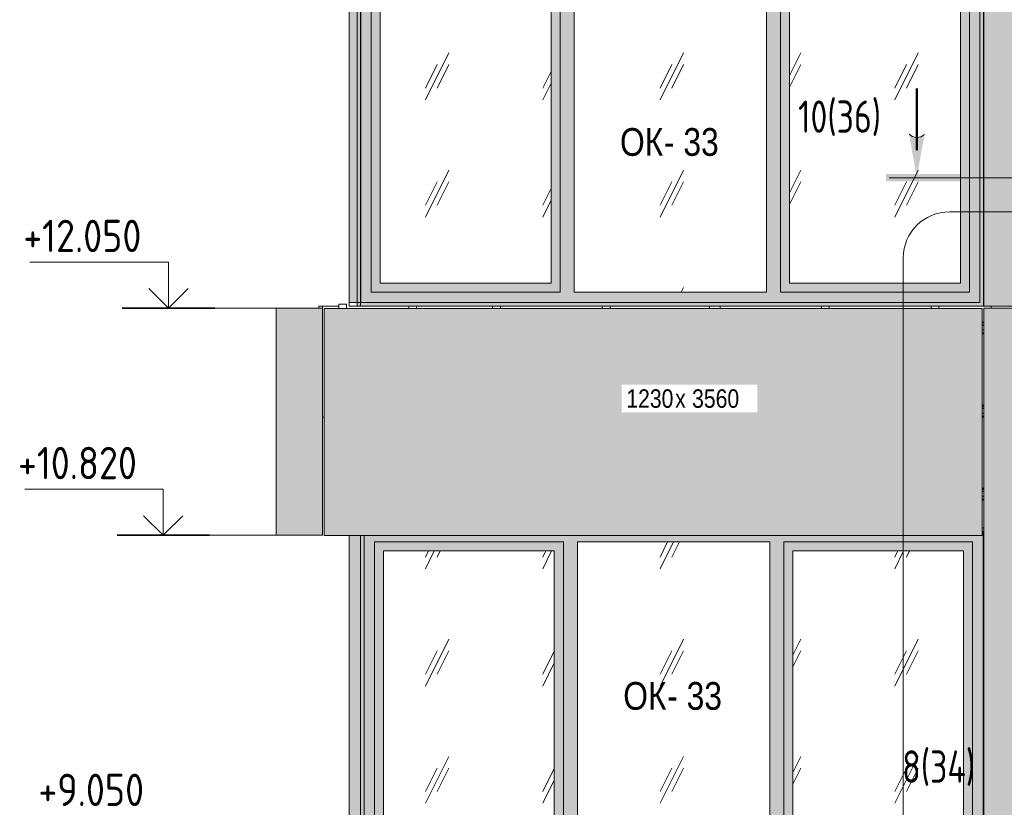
# Model space of a CAD drawing. Header units: millimetres. Extents: x -8357841 to -8326977, y -719205 to 18175.
# Tile 28 of 35: x -8357619 to -8352290, y 9347 to 13612. Entities that reach past the tile are written whole.
import ezdxf

# ---------------------------------------------------------------- set-up
doc = ezdxf.new("R2010")
doc.units = ezdxf.units.MM
for name, color, linetype, lineweight in [('Высотные отметки', 7, 'Continuous', 9), ('Каркас_Импост', 7, 'Continuous', 18), ('Марки окон', 7, 'Continuous', 9), ('Марки по нескольким категориям', 7, 'Continuous', 9), ('Монтажный зазор', 7, 'Continuous', 18), ('Обобщенные модели', 7, 'Continuous', 18), ('Окна', 7, 'Continuous', 18), ('Разрезы', 7, 'Continuous', 9), ('Стрелка', 7, 'Continuous', 18), ('Типовые аннотации', 7, 'Continuous', 18), ('Фрагменты', 7, 'Continuous', 9)]:
    doc.layers.add(name, color=color, linetype=linetype, lineweight=lineweight)
doc.styles.add('Arial Narrow', font='ARIALN.TTF', dxfattribs={"height": 99.99999999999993})
doc.styles.add('Arial Narrow_1', font='ARIALN.TTF', dxfattribs={"height": 149.9999999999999})
doc.styles.add('GOST Common', font='GOST_Common.ttf', dxfattribs={"width": 0.8, "height": 174.9999999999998})
doc.styles.add('GOST Common_1', font='GOST_Common.ttf', dxfattribs={"width": 0.9, "height": 175})
pattern_1 = [(243.435, (-8349581.578, 59152.008), (634.9998059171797, 635.0004930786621), [283.981, -1135.922]), (243.435, (-8349645.078, 59088.508), (634.9998059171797, 635.0004930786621), [141.99, -1277.913]), (243.435, (-8349581.578, 59088.508), (634.9998059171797, 635.0004930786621), [141.99, -1277.913])]

# ---------------------------------------------------------------- blocks, each defined once
blk = doc.blocks.new('Корп 1_Кассеты трапецевидные - Корп 1_Кассеты трапецевидные_Цвет 5-21203229-Корпус 2_ Фрагмент 1_ Схема раскладки облицовки')
at = {"layer": 'Обобщенные модели', "true_color": 0xb4b8b0}
blk.add_hatch(color=253, dxfattribs=at).paths.add_polyline_path([(-8352400.482372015, 9060.003938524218), (-8351120.482372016, 9060.003938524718), (-8351120.482372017, 12050.00050719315), (-8352400.482372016, 12050.00050719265), (-8352400.482372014, 9089.676165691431)])
at = {"layer": 'Обобщенные модели'}
for p, q in [((-8352400.482372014, 9060.00393852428), (-8352400.482372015, 12050.0005071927)), ((-8352400.482372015, 12050.0005071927), (-8351120.482372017, 12050.0005071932)), ((-8351120.482372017, 12050.0005071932), (-8351120.482372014, 9060.00393852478)), ((-8352400.482372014, 9059.998815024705), (-8352400.482372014, 9060.00393852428)), ((-8351120.482372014, 9060.00393852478), (-8352400.482372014, 9060.00393852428)), ((-8351120.482372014, 9060.00393852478), (-8351120.482372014, 9059.998815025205))]:
    blk.add_line(p, q, dxfattribs=at)
blk = doc.blocks.new('Корп 1_Кассеты трапецевидные - Корп 1_Кассеты трапецевидные_Цвет 5-21203201-Корпус 2_ Фрагмент 1_ Схема раскладки облицовки')
at = {"layer": 'Обобщенные модели', "true_color": 0xb4b8b0}
blk.add_hatch(color=253, dxfattribs=at).paths.add_polyline_path([(-8352400.482372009, 12060.00393771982), (-8351120.48237201, 12060.00393772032), (-8351120.48237201, 13810.00050671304), (-8352400.482372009, 13810.00050671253), (-8352400.482372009, 12070.65758907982)])
at = {"layer": 'Обобщенные модели'}
for p, q in [((-8352400.482372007, 12060.00393771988), (-8352400.482372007, 13810.00050671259)), ((-8352400.482372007, 13810.00050671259), (-8351120.482372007, 13810.00050671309)), ((-8351120.482372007, 13810.00050671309), (-8351120.482372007, 12060.00393772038)), ((-8352400.482372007, 12059.99881424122), (-8352400.482372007, 12060.00393771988)), ((-8351120.482372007, 12060.00393772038), (-8352400.482372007, 12060.00393771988)), ((-8351120.482372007, 12060.00393772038), (-8351120.482372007, 12059.99881424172))]:
    blk.add_line(p, q, dxfattribs=at)
blk = doc.blocks.new('Корп 1_Кассеты трапецевидные - Корп 1_Кассеты трапецевидные_Цвет 3-21129542-Корпус 2_ Фрагмент 1_ Схема раскладки облицовки')
at = {"layer": 'Обобщенные модели', "true_color": 0x5d6970}
blk.add_hatch(color=251, dxfattribs=at).paths.add_polyline_path([(-8355980.194992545, 10819.99996950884), (-8355980.194992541, 12049.99996950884), (-8356230.194992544, 12049.99996950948), (-8356230.194992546, 10819.99996950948), (-8355982.194992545, 10819.99996950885)])
at = {"layer": 'Обобщенные модели'}
for p, q in [((-8356230.194992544, 12049.99996950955), (-8355982.194992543, 12049.99996950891)), ((-8356230.194992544, 12049.99996950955), (-8356230.194992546, 10819.99996950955)), ((-8355982.194992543, 12049.99996950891), (-8355980.194992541, 12049.99996950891)), ((-8355980.194992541, 12049.99996950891), (-8355980.194992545, 10819.99996950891)), ((-8355982.194992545, 10819.99996950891), (-8356230.194992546, 10819.99996950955)), ((-8355980.194992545, 10819.99996950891), (-8355982.194992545, 10819.99996950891))]:
    blk.add_line(p, q, dxfattribs=at)
blk = doc.blocks.new('Корп 1_Кассеты трапецевидные - Корп 1_Кассеты трапецевидные_Цвет 3-21129543-Корпус 2_ Фрагмент 1_ Схема раскладки облицовки')
at = {"layer": 'Обобщенные модели', "true_color": 0x5d6970}
blk.add_hatch(color=251, dxfattribs=at).paths.add_polyline_path([(-8355970.194992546, 10817.99996950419), (-8352410.194992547, 10817.99996950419), (-8352410.194992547, 12047.99996950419), (-8355970.194992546, 12047.99996950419), (-8355970.194992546, 10935.0456182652)])
at = {"layer": 'Обобщенные модели'}
for p, q in [((-8355970.194992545, 12047.99996950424), (-8352410.194992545, 12047.99996950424)), ((-8355970.194992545, 10817.99996950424), (-8355970.194992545, 12047.99996950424)), ((-8352410.194992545, 12047.99996950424), (-8352410.194992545, 10817.99996950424)), ((-8352410.194992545, 10817.99996950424), (-8355970.194992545, 10817.99996950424))]:
    blk.add_line(p, q, dxfattribs=at)
blk = doc.blocks.new('okna_rehau_erker_pryamougolnyy_1-ugol - Стандарт-20892819-Корпус 2_ Фрагмент 1_ Схема раскладки облицовки')
at = {"layer": 'Окна', "true_color": 0x373f43}
blk.add_hatch(color=149, dxfattribs=at).paths.add_polyline_path([(-8355822.962899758, 9080.000000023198), (-8355774.873171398, 9080.000000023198), (-8355774.873171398, 10817.99996950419), (-8355834.873171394, 10817.99996950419), (-8355834.873171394, 9080.000000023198)])
at = {"layer": 'Каркас_Импост'}
for p, q in [((-8355834.873171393, 9080.000000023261), (-8355834.873171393, 10817.99996950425)), ((-8355774.873171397, 10817.99996950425), (-8355774.873171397, 9080.000000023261)), ((-8355774.873171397, 9080.000000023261), (-8355834.873171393, 9080.000000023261))]:
    blk.add_line(p, q, dxfattribs=at)
at = {"layer": 'Монтажный зазор'}
for p, q in [((-8355774.873171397, 9080.000000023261), (-8355834.873171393, 9080.000000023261)), ((-8355834.873171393, 9060.000000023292), (-8355834.873171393, 9080.000000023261)), ((-8355774.873171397, 9060.000000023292), (-8355834.873171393, 9060.000000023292)), ((-8355774.873171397, 9080.000000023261), (-8355774.873171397, 9060.000000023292))]:
    blk.add_line(p, q, dxfattribs=at)
blk = doc.blocks.new('okna_rehau_trehpolnoe - 3560х1800 _створка и глухое_-20904852-Корпус 2_ Фрагмент 1_ Схема раскладки облицовки')
at = {"layer": 'Каркас_Импост', "true_color": 0xc0c0c0}
h = blk.add_hatch(dxfattribs=at)
h.set_pattern_fill('FP_1', color=9, style=0, pattern_type=2)
h.set_pattern_definition(pattern_1)
h.paths.add_polyline_path([(-8354725.206298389, 9185.000033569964), (-8354725.206298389, 10735.00003356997), (-8355649.872758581, 10734.99982715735), (-8355649.872758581, 9185.000239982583), (-8355042.288789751, 9185.000033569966)])
h = blk.add_hatch(dxfattribs=at)
h.set_pattern_fill('FP_1', color=9, style=0, pattern_type=2)
h.set_pattern_definition(pattern_1)
h.paths.add_polyline_path([(-8352509.872965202, 9185.000033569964), (-8352509.872965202, 10735.00003356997), (-8353434.539425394, 10734.99982715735), (-8353434.539425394, 9185.000239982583), (-8352700.266459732, 9185.000033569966)])
at = {"layer": 'Окна', "true_color": 0x373f43}
blk.add_hatch(color=149, dxfattribs=at).paths.add_polyline_path([(-8355774.873171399, 9060.000033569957), (-8352400.482372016, 9060.092669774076), (-8352400.482372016, 10860.00003356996), (-8352410.194992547, 10859.84975570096), (-8352410.194992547, 10840.00003356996), (-8352404.873171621, 10840.00003356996), (-8352404.873171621, 9080.000033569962), (-8355754.8731714, 9080.000033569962), (-8355754.8731714, 10817.9999695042), (-8355774.873171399, 10817.9999695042), (-8355774.873171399, 9089.676165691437)])
h = blk.add_hatch(color=149, dxfattribs=at)
h.paths.add_polyline_path([(-8355754.8731714, 9080.000033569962), (-8352404.873171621, 9080.000033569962), (-8352404.873171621, 10840.00003356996), (-8352410.194992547, 10839.72374620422), (-8352410.194992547, 10817.9999695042), (-8355754.8731714, 10817.9999695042), (-8355754.8731714, 9089.676165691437)])
h.paths.add_polyline_path([(-8354600.20650481, 9136.000033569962), (-8354600.20650481, 10784.00003356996), (-8353559.539838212, 10784.00003356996), (-8353559.539838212, 9136.000033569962)])
h.paths.add_polyline_path([(-8354676.206504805, 9136.000033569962), (-8355698.873171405, 9136.000033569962), (-8355698.873171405, 10784.00003356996), (-8354676.206504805, 10784.00003356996), (-8354676.206504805, 10225.28813650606)])
h.paths.add_polyline_path([(-8353480.94056974, 9136.000033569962), (-8353483.539838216, 9136.000033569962), (-8353483.539838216, 10784.00003356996), (-8352460.873171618, 10784.00003356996), (-8352460.873171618, 9136.000033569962), (-8352700.266459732, 9136.000033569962)])
h = blk.add_hatch(color=149, dxfattribs=at)
h.paths.add_polyline_path([(-8355042.288789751, 9136.000033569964), (-8354676.206504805, 9136.000239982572), (-8354676.206504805, 10784.00003356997), (-8355698.872964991, 10784.00003356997), (-8355698.872964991, 9136.00003356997)])
h.paths.add_polyline_path([(-8354725.206298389, 9185.000033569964), (-8355649.872964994, 9185.00003356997), (-8355649.872964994, 10735.00003356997), (-8354725.206298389, 10735.00003356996), (-8354725.206298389, 10225.28813650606)])
at = {"layer": 'Окна', "true_color": 0xc0c0c0}
h = blk.add_hatch(dxfattribs=at)
h.set_pattern_fill('FP_1', color=9, style=0, pattern_type=2)
h.set_pattern_definition(pattern_1)
h.paths.add_polyline_path([(-8353559.539838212, 9136.000033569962), (-8353559.539838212, 10784.00003356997), (-8354600.206298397, 10784.00003356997), (-8354600.206298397, 9136.00003356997)])
at = {"layer": 'Окна', "true_color": 0x373f43}
h = blk.add_hatch(color=149, dxfattribs=at)
h.paths.add_polyline_path([(-8352700.266459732, 9136.000033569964), (-8352460.873171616, 9136.000239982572), (-8352460.873171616, 10784.00003356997), (-8353483.539631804, 10784.00003356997), (-8353483.539631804, 9136.00003356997), (-8353480.940569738, 9136.00003356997)])
h.paths.add_polyline_path([(-8352700.266459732, 9185.000033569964), (-8353434.539631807, 9185.00003356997), (-8353434.539631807, 10735.00003356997), (-8352509.872965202, 10735.00003356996), (-8352509.872965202, 9185.000033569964)])
at = {"layer": 'Каркас_Импост'}
for p, q in [((-8352410.194992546, 10840.00003357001), (-8352404.873171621, 10840.00003357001)), ((-8352404.873171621, 10840.00003357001), (-8352404.873171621, 9080.000033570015)), ((-8355754.873171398, 9080.000033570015), (-8355754.873171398, 10817.99996950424)), ((-8354676.206504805, 10784.00003357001), (-8355698.873171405, 10784.00003357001)), ((-8355698.873171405, 10784.00003357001), (-8355698.873171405, 9136.000033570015)), ((-8354676.206504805, 9136.000033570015), (-8354676.206504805, 10784.00003357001)), ((-8353559.539838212, 10784.00003357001), (-8354600.206504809, 10784.00003357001)), ((-8354600.206504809, 9136.000033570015), (-8354600.206504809, 10784.00003357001)), ((-8353559.539838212, 9136.000033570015), (-8353559.539838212, 10784.00003357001)), ((-8352460.873171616, 10784.00003357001), (-8353483.539838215, 10784.00003357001)), ((-8353483.539838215, 9136.000033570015), (-8353483.539838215, 10784.00003357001)), ((-8352460.873171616, 9136.000033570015), (-8352460.873171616, 10784.00003357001)), ((-8355649.872964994, 10735.00003357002), (-8355649.872964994, 9185.000033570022)), ((-8354725.206298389, 10735.00003357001), (-8355649.872964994, 10735.00003357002)), ((-8354725.206298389, 10735.00003357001), (-8354725.206298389, 9185.000033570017)), ((-8353434.539631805, 10735.00003357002), (-8353434.539631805, 9185.000033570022)), ((-8352509.872965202, 10735.00003357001), (-8353434.539631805, 10735.00003357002)), ((-8352509.872965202, 10735.00003357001), (-8352509.872965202, 9185.000033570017)), ((-8355649.872964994, 9185.000033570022), (-8354725.206298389, 9185.000033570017)), ((-8353434.539631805, 9185.000033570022), (-8352509.872965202, 9185.000033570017)), ((-8355698.873171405, 9136.000033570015), (-8354676.206504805, 9136.000033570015)), ((-8354600.206504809, 9136.000033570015), (-8353559.539838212, 9136.000033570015)), ((-8353483.539838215, 9136.000033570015), (-8352460.873171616, 9136.000033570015)), ((-8352404.873171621, 9080.000033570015), (-8355754.873171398, 9080.000033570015))]:
    blk.add_line(p, q, dxfattribs=at)
at = {"layer": 'Монтажный зазор'}
for p, q in [((-8352400.482372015, 10860.00003357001), (-8352410.194992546, 10860.00003357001)), ((-8352410.194992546, 10840.00003357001), (-8352404.873171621, 10840.00003357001)), ((-8352404.873171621, 10840.00003357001), (-8352404.873171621, 9080.000033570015)), ((-8355774.873171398, 10817.99996950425), (-8355774.873171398, 9060.00003357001)), ((-8355754.873171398, 9080.000033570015), (-8355754.873171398, 10817.99996950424)), ((-8355774.873171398, 9060.00003357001), (-8352400.482372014, 9060.00003357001)), ((-8352404.873171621, 9080.000033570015), (-8355754.873171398, 9080.000033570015))]:
    blk.add_line(p, q, dxfattribs=at)
blk = doc.blocks.new('okna_rehau_erker_pryamougolnyy_1-ugol - Стандарт-V5-Корпус 2_ Фрагмент 1_ Схема раскладки облицовки')
at = {"layer": 'Окна', "true_color": 0x373f43}
blk.add_hatch(color=149, dxfattribs=at).paths.add_polyline_path([(-8355822.962899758, 12080.00000002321), (-8355774.873171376, 12080.00000002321), (-8355774.873171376, 13819.99996969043), (-8355834.873171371, 13819.99996969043), (-8355834.873171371, 12080.00000002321)])
at = {"layer": 'Каркас_Импост'}
for p, q in [((-8355834.87317137, 12080.00000002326), (-8355834.87317137, 13819.99996969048)), ((-8355774.873171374, 13819.99996969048), (-8355774.873171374, 12080.00000002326)), ((-8355774.873171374, 12080.00000002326), (-8355834.87317137, 12080.00000002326))]:
    blk.add_line(p, q, dxfattribs=at)
at = {"layer": 'Монтажный зазор'}
for p, q in [((-8355774.873171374, 12080.00000002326), (-8355834.87317137, 12080.00000002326)), ((-8355834.87317137, 12060.00000002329), (-8355834.87317137, 12080.00000002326)), ((-8355774.873171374, 12060.00000002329), (-8355834.87317137, 12060.00000002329)), ((-8355774.873171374, 12080.00000002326), (-8355774.873171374, 12060.00000002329))]:
    blk.add_line(p, q, dxfattribs=at)
blk = doc.blocks.new('okna_rehau_trehpolnoe - 3560х1800 _створка и глухое_-V6-Корпус 2_ Фрагмент 1_ Схема раскладки облицовки')
at = {"layer": 'Каркас_Импост', "true_color": 0xc0c0c0}
h = blk.add_hatch(dxfattribs=at)
h.set_pattern_fill('FP_1', color=9, style=0, pattern_type=2)
h.set_pattern_definition(pattern_1)
h.paths.add_polyline_path([(-8354742.70629837, 12185.00003356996), (-8354742.70629837, 13735.00003356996), (-8355667.372758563, 13734.99982715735), (-8355667.372758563, 12185.00023998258), (-8355042.288789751, 12185.00003356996)])
h = blk.add_hatch(dxfattribs=at)
h.set_pattern_fill('FP_1', color=9, style=0, pattern_type=2)
h.set_pattern_definition(pattern_1)
h.paths.add_polyline_path([(-8352527.372965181, 12185.00003356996), (-8352527.372965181, 13735.00003356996), (-8353452.039425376, 13734.99982715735), (-8353452.039425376, 12185.00023998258), (-8352700.266459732, 12185.00003356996)])
at = {"layer": 'Окна', "true_color": 0x373f43}
blk.add_hatch(color=149, dxfattribs=at).paths.add_polyline_path([(-8352402.373171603, 12060.00003356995), (-8352402.373171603, 13860.00003356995), (-8352410.44481203, 13859.95213065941), (-8352410.44481203, 13819.99996969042), (-8352422.373171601, 13819.99996969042), (-8352422.373171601, 12080.00003356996), (-8355772.373171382, 12080.00003356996), (-8355772.373171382, 13819.99996969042), (-8355792.37317138, 13819.99996969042), (-8355792.37317138, 12060.00003356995), (-8352505.097932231, 12060.00003356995)])
h = blk.add_hatch(color=149, dxfattribs=at)
h.paths.add_polyline_path([(-8355042.288789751, 12080.00003356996), (-8352422.373171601, 12080.00003356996), (-8352422.373171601, 13819.99996969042), (-8355772.373171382, 13819.99996969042), (-8355772.373171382, 12080.00003356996)])
h.paths.add_polyline_path([(-8355716.373171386, 12136.00003356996), (-8355716.373171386, 13784.00003356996), (-8354693.706504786, 13784.00003356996), (-8354693.706504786, 12136.00003356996), (-8355042.288789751, 12136.00003356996)])
h.paths.add_polyline_path([(-8353577.039838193, 12136.00003356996), (-8354617.706504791, 12136.00003356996), (-8354617.706504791, 13784.00003356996), (-8353577.039838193, 13784.00003356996), (-8353577.039838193, 12496.51207813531)])
h.paths.add_polyline_path([(-8353501.039838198, 12136.00003356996), (-8353501.039838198, 13784.00003356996), (-8352478.373171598, 13784.00003356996), (-8352478.373171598, 12136.00003356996), (-8353480.940569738, 12136.00003356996)])
h = blk.add_hatch(color=149, dxfattribs=at)
h.paths.add_polyline_path([(-8355042.288789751, 12136.00003356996), (-8354693.706504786, 12136.00023998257), (-8354693.706504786, 13784.00003356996), (-8355716.372964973, 13784.00003356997), (-8355716.372964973, 12136.00003356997)])
h.paths.add_polyline_path([(-8354742.70629837, 12185.00003356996), (-8355667.372964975, 12185.00003356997), (-8355667.372964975, 13735.00003356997), (-8354742.70629837, 13735.00003356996), (-8354742.70629837, 12496.51207813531)])
at = {"layer": 'Окна', "true_color": 0xc0c0c0}
h = blk.add_hatch(dxfattribs=at)
h.set_pattern_fill('FP_1', color=9, style=0, pattern_type=2)
h.set_pattern_definition(pattern_1)
h.paths.add_polyline_path([(-8353577.039838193, 12136.00003356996), (-8353577.039838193, 13784.00003356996), (-8354617.706298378, 13784.00003356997), (-8354617.706298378, 12136.00003356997), (-8354261.614679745, 12136.00003356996)])
at = {"layer": 'Окна', "true_color": 0x373f43}
h = blk.add_hatch(color=149, dxfattribs=at)
h.paths.add_polyline_path([(-8352505.097932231, 12136.00003356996), (-8352478.373171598, 12136.00023998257), (-8352478.373171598, 13784.00003356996), (-8353501.039631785, 13784.00003356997), (-8353501.039631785, 12136.00003356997), (-8352700.266459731, 12136.00003356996)])
h.paths.add_polyline_path([(-8352527.372965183, 12185.00003356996), (-8353452.039631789, 12185.00003356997), (-8353452.039631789, 13735.00003356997), (-8352527.372965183, 13735.00003356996), (-8352527.372965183, 12212.60908543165)])
at = {"layer": 'Каркас_Импост'}
for p, q in [((-8355772.37317138, 12080.00003357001), (-8355772.37317138, 13819.99996969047)), ((-8352422.373171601, 13819.99996969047), (-8352422.373171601, 12080.00003357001)), ((-8354693.706504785, 13784.00003357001), (-8355716.373171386, 13784.00003357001)), ((-8355716.373171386, 13784.00003357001), (-8355716.373171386, 12136.00003357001)), ((-8354693.706504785, 12136.00003357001), (-8354693.706504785, 13784.00003357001)), ((-8353577.039838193, 13784.00003357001), (-8354617.70650479, 13784.00003357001)), ((-8354617.70650479, 12136.00003357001), (-8354617.70650479, 13784.00003357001)), ((-8353577.039838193, 12136.00003357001), (-8353577.039838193, 13784.00003357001)), ((-8352478.373171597, 13784.00003357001), (-8353501.039838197, 13784.00003357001)), ((-8353501.039838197, 12136.00003357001), (-8353501.039838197, 13784.00003357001)), ((-8352478.373171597, 12136.00003357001), (-8352478.373171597, 13784.00003357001)), ((-8355667.372964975, 13735.00003357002), (-8355667.372964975, 12185.00003357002)), ((-8354742.70629837, 13735.00003357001), (-8355667.372964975, 13735.00003357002)), ((-8354742.70629837, 13735.00003357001), (-8354742.70629837, 12185.00003357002)), ((-8353452.039631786, 13735.00003357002), (-8353452.039631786, 12185.00003357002)), ((-8352527.372965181, 13735.00003357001), (-8353452.039631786, 13735.00003357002)), ((-8352527.372965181, 13735.00003357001), (-8352527.372965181, 12185.00003357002)), ((-8355667.372964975, 12185.00003357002), (-8354742.70629837, 12185.00003357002)), ((-8353452.039631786, 12185.00003357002), (-8352527.372965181, 12185.00003357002)), ((-8355716.373171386, 12136.00003357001), (-8354693.706504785, 12136.00003357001)), ((-8354617.70650479, 12136.00003357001), (-8353577.039838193, 12136.00003357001)), ((-8353501.039838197, 12136.00003357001), (-8352478.373171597, 12136.00003357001)), ((-8352422.373171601, 12080.00003357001), (-8355772.37317138, 12080.00003357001))]:
    blk.add_line(p, q, dxfattribs=at)
at = {"layer": 'Монтажный зазор'}
for p, q in [((-8352402.373171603, 13860.00003357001), (-8352410.444812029, 13860.00003357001)), ((-8352402.373171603, 12060.00003357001), (-8352402.373171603, 13860.00003357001)), ((-8355792.373171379, 13819.99996969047), (-8355792.373171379, 12060.00003357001)), ((-8355772.37317138, 12080.00003357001), (-8355772.37317138, 13819.99996969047)), ((-8352422.373171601, 13819.99996969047), (-8352422.373171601, 12080.00003357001)), ((-8355792.373171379, 12060.00003357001), (-8352402.373171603, 12060.00003357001)), ((-8352422.373171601, 12080.00003357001), (-8355772.37317138, 12080.00003357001))]:
    blk.add_line(p, q, dxfattribs=at)
blk = doc.blocks.new('HILTI_s_Профиль_MFT-T - Профиль MFT-Ta 60x42x1_8 6m-V32-Корпус 2_ Фрагмент 1_ Схема раскладки облицовки')
at = {"layer": 'Обобщенные модели'}
for p, q in [((-8355512.294992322, 12047.99996950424), (-8355512.294992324, 12060.00003357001)), ((-8355470.294992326, 12060.00003357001), (-8355470.294992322, 12047.99996950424))]:
    blk.add_line(p, q, dxfattribs=at)
blk = doc.blocks.new('HILTI_s_Профиль_MFT-T - Профиль MFT-Ta 60x42x1_8 6m-V33-Корпус 2_ Фрагмент 1_ Схема раскладки облицовки')
at = {"layer": 'Обобщенные модели'}
for p, q in [((-8355058.961659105, 12047.99996950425), (-8355058.961659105, 12060.00003357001)), ((-8355016.961659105, 12060.00003357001), (-8355016.961659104, 12047.99996950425))]:
    blk.add_line(p, q, dxfattribs=at)
blk = doc.blocks.new('HILTI_s_Профиль_MFT-T - Профиль MFT-Ta 60x42x1_8 6m-V34-Корпус 2_ Фрагмент 1_ Схема раскладки облицовки')
at = {"layer": 'Обобщенные модели'}
for p, q in [((-8354465.628325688, 12047.99996950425), (-8354465.62832569, 12060.00003357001)), ((-8354423.62832569, 12060.00003357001), (-8354423.628325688, 12047.99996950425))]:
    blk.add_line(p, q, dxfattribs=at)
blk = doc.blocks.new('HILTI_s_Профиль_MFT-T - Профиль MFT-Ta 60x58x1_8 6m-21127804-Корпус 2_ Фрагмент 1_ Схема раскладки облицовки')
at = {"layer": 'Обобщенные модели'}
for p, q in [((-8353885.794992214, 12047.99996950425), (-8353885.794992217, 12060.00003357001)), ((-8353827.794992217, 12060.00003357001), (-8353827.794992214, 12047.99996950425))]:
    blk.add_line(p, q, dxfattribs=at)
blk = doc.blocks.new('HILTI_s_Профиль_MFT-T - Профиль MFT-Ta 60x42x1_8 6m-V35-Корпус 2_ Фрагмент 1_ Схема раскладки облицовки')
at = {"layer": 'Обобщенные модели'}
for p, q in [((-8353278.961658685, 12047.99996950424), (-8353278.961658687, 12060.00003357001)), ((-8353236.961658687, 12060.00003357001), (-8353236.961658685, 12047.99996950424))]:
    blk.add_line(p, q, dxfattribs=at)
blk = doc.blocks.new('HILTI_s_Профиль_MFT-T - Профиль MFT-Ta 60x42x1_8 6m-V36-Корпус 2_ Фрагмент 1_ Схема раскладки облицовки')
at = {"layer": 'Обобщенные модели'}
for p, q in [((-8352685.628325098, 12047.99996950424), (-8352685.628325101, 12060.00003357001)), ((-8352643.628325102, 12060.00003357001), (-8352643.628325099, 12047.99996950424))]:
    blk.add_line(p, q, dxfattribs=at)
blk = doc.blocks.new('HILTI_s_Аграфный_профиль_MFT-HPE - Аграфный профиль MFT-HPE 6м-21083264-Корпус 2_ Фрагмент 1_ Схема раскладки облицовки')
at = {"layer": 'Обобщенные модели'}
for p, q in [((-8352410.194992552, 8974.278315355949), (-8352400.482372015, 8974.278315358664)), ((-8352400.482372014, 8969.778315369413), (-8352410.194992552, 8969.778315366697)), ((-8352400.482372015, 8958.004174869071), (-8352410.194992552, 8958.004174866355)), ((-8352400.482372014, 8956.372098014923), (-8352410.194992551, 8956.372098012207)), ((-8352400.482372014, 8931.97831537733), (-8352410.194992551, 8931.978315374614)), ((-8352400.482372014, 8915.640448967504), (-8352410.194992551, 8915.640448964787)), ((-8352400.482372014, 8910.72062956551), (-8352410.194992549, 8910.720629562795))]:
    blk.add_line(p, q, dxfattribs=at)
blk = doc.blocks.new('HILTI_s_Профиль_MFT-T - Профиль MFT-Ta 60x42x1_8 6m-V64-Корпус 2_ Фрагмент 1_ Схема раскладки облицовки')
at = {"layer": 'Обобщенные модели'}
for p, q in [((-8355892.294992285, 12072.49955326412), (-8355850.294992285, 12072.49955327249)), ((-8355892.294992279, 12047.99996950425), (-8355892.294992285, 12072.49955326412)), ((-8355850.294992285, 12072.49955327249), (-8355850.294992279, 12047.99996950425))]:
    blk.add_line(p, q, dxfattribs=at)
blk = doc.blocks.new('Разрез - Номер узла и лист сзади-1554475-Корпус 2_ Фрагмент 1_ Схема раскладки облицовки')
at = {"layer": 'Разрезы'}
blk.add_hatch(color=256, dxfattribs=at).paths.add_polyline_path([(-8352990.954867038, 8836.133767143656), (-8352951.073585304, 8836.133767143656), (-8352951.073585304, 9342.675671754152), (-8352990.954867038, 9342.675671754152)])
h = blk.add_hatch(color=256, dxfattribs=at)
edge = h.paths.add_edge_path()
edge.add_line((-8352735.165231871, 9217.553603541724), (-8352970.761081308, 9176.011698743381))
edge.add_line((-8352970.761081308, 9176.011698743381), (-8352737.031514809, 9134.79886998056))
edge.add_arc((-8352689.901602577, 9175.134408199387), 62.03373493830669, 136.8580255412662, 220.5581461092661, ccw=False)
at = {"layer": 'Разрезы', "lineweight": 50}
blk.add_line((-8352820.761081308, 9176.011698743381), (-8352487.595824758, 9176.011698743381), dxfattribs=at)
at = {"layer": 'Разрезы'}
blk.add_arc((-8352689.901602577, 9175.134408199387), 62.03373493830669, 136.8580255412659, 220.5581461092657, dxfattribs=at)
blk = doc.blocks.new('Высотные отметки - Вверх-1558740-Корпус 2_ Фрагмент 1_ Схема раскладки облицовки')
at = {"layer": 'Стрелка'}
for q in [(-8357037.356392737, 6156.066532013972), (-8356825.224358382, 6156.066532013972)]:
    blk.add_line((-8356931.290375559, 6050.00051483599), q, dxfattribs=at)
at = {"layer": 'Типовые аннотации', "lineweight": 9}
for p, q in [((-8356931.290375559, 6300.00051483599), (-8357681.29037556, 6300.000514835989)), ((-8356931.290375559, 6050.00051483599), (-8356931.290375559, 6300.00051483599))]:
    blk.add_line(p, q, dxfattribs=at)
at = {"layer": 'Типовые аннотации', "lineweight": 35}
blk.add_line((-8356681.290375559, 6050.00051483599), (-8357181.29037556, 6050.00051483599), dxfattribs=at)

msp = doc.modelspace()

# ---------------------------------------------------------------- linework, layer by layer
at = {"layer": 'Высотные отметки', "lineweight": 18}
for p, q in [((-8356417.935899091, 12049.99996950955), (-8356813.454931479, 12049.99996950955)), ((-8356230.194992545, 12049.99996950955), (-8356417.935899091, 12049.99996950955)), ((-8356455.604378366, 10819.99996950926), (-8356841.706290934, 10819.99996950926)), ((-8356116.588064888, 10819.99996950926), (-8356455.604378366, 10819.99996950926))]:
    msp.add_line(p, q, dxfattribs=at)
at = {"layer": 'Обобщенные модели'}
for p, q in [((-8355980.178758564, 12060.00000000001), (-8356000.178758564, 12060.00000000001)), ((-8356000.178758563, 12049.99996950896), (-8356000.178758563, 12060.00000000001)), ((-8355892.294992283, 12060.00000000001), (-8355980.178758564, 12060.00000000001)), ((-8355980.178758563, 12049.99996950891), (-8355980.178758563, 12060.00000000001)), ((-8355980.178758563, 12060.00000000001), (-8355980.178758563, 12049.99996950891)), ((-8355850.178758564, 12060.00000000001), (-8355850.178758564, 12047.99996950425)), ((-8352360.298243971, 12060.0039377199), (-8352360.298243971, 12050.00050719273)), ((-8352360.298241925, 12050.00050719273), (-8352360.298241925, 12060.0039377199)), ((-8355970.194992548, 11460.00000000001), (-8355980.178758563, 11460.00000000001)), ((-8352400.482372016, 11460.00000000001), (-8352410.194992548, 11460.00000000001))]:
    msp.add_line(p, q, dxfattribs=at)
at = {"layer": 'Разрезы'}
msp.add_line((-8352913.419932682, 12756.18251841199), (-8350428.64869508, 12756.18251841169), dxfattribs=at)
at = {"layer": 'Фрагменты'}
for p, q in [((-8347603.77862409, 12571.97287083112), (-8352586.312794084, 12571.97287083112)), ((-8352836.312794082, 12321.97287083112), (-8352836.312794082, 7652.883126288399))]:
    msp.add_line(p, q, dxfattribs=at)
msp.add_arc((-8352586.312794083, 12321.97287083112), 249.9999999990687, 90, 180, dxfattribs=at)

# ---------------------------------------------------------------- block references
at = {"layer": 'Высотные отметки'}
for p in [(117.8354440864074, 5999.999454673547), (89.58408463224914, 4769.999454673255)]:
    msp.add_blockref('Высотные отметки - Вверх-1558740-Корпус 2_ Фрагмент 1_ Схема раскладки облицовки', p, dxfattribs=at)
at = {"layer": 'Обобщенные модели'}
for name, p in [('Корп 1_Кассеты трапецевидные - Корп 1_Кассеты трапецевидные_Цвет 5-21203201-Корпус 2_ Фрагмент 1_ Схема раскладки облицовки', (0, 0)), ('Корп 1_Кассеты трапецевидные - Корп 1_Кассеты трапецевидные_Цвет 3-21129542-Корпус 2_ Фрагмент 1_ Схема раскладки облицовки', (0, 0)), ('Корп 1_Кассеты трапецевидные - Корп 1_Кассеты трапецевидные_Цвет 3-21129543-Корпус 2_ Фрагмент 1_ Схема раскладки облицовки', (0, 0)), ('HILTI_s_Профиль_MFT-T - Профиль MFT-Ta 60x42x1_8 6m-V64-Корпус 2_ Фрагмент 1_ Схема раскладки облицовки', (0, 0)), ('HILTI_s_Профиль_MFT-T - Профиль MFT-Ta 60x42x1_8 6m-V32-Корпус 2_ Фрагмент 1_ Схема раскладки облицовки', (0, 0)), ('HILTI_s_Профиль_MFT-T - Профиль MFT-Ta 60x42x1_8 6m-V33-Корпус 2_ Фрагмент 1_ Схема раскладки облицовки', (0, 0)), ('HILTI_s_Профиль_MFT-T - Профиль MFT-Ta 60x42x1_8 6m-V34-Корпус 2_ Фрагмент 1_ Схема раскладки облицовки', (0, 0)), ('HILTI_s_Профиль_MFT-T - Профиль MFT-Ta 60x58x1_8 6m-21127804-Корпус 2_ Фрагмент 1_ Схема раскладки облицовки', (0, 0)), ('HILTI_s_Профиль_MFT-T - Профиль MFT-Ta 60x42x1_8 6m-V35-Корпус 2_ Фрагмент 1_ Схема раскладки облицовки', (0, 0)), ('HILTI_s_Профиль_MFT-T - Профиль MFT-Ta 60x42x1_8 6m-V36-Корпус 2_ Фрагмент 1_ Схема раскладки облицовки', (0, 0)), ('Корп 1_Кассеты трапецевидные - Корп 1_Кассеты трапецевидные_Цвет 5-21203229-Корпус 2_ Фрагмент 1_ Схема раскладки облицовки', (0, 0)), ('HILTI_s_Аграфный_профиль_MFT-HPE - Аграфный профиль MFT-HPE 6м-21083264-Корпус 2_ Фрагмент 1_ Схема раскладки облицовки', (0, 2999.999999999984)), ('HILTI_s_Аграфный_профиль_MFT-HPE - Аграфный профиль MFT-HPE 6м-21083264-Корпус 2_ Фрагмент 1_ Схема раскладки облицовки', (0, 2549.999999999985)), ('HILTI_s_Аграфный_профиль_MFT-HPE - Аграфный профиль MFT-HPE 6м-21083264-Корпус 2_ Фрагмент 1_ Схема раскладки облицовки', (0, 2099.999999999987))]:
    msp.add_blockref(name, p, dxfattribs=at)
at = {"layer": 'Окна'}
for name in ['okna_rehau_trehpolnoe - 3560х1800 _створка и глухое_-V6-Корпус 2_ Фрагмент 1_ Схема раскладки облицовки', 'okna_rehau_erker_pryamougolnyy_1-ugol - Стандарт-V5-Корпус 2_ Фрагмент 1_ Схема раскладки облицовки', 'okna_rehau_trehpolnoe - 3560х1800 _створка и глухое_-20904852-Корпус 2_ Фрагмент 1_ Схема раскладки облицовки', 'okna_rehau_erker_pryamougolnyy_1-ugol - Стандарт-20892819-Корпус 2_ Фрагмент 1_ Схема раскладки облицовки']:
    msp.add_blockref(name, (0, 0), dxfattribs=at)
at = {"layer": 'Разрезы', "rotation": 89.99999999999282}
msp.add_blockref('Разрез - Номер узла и лист сзади-1554475-Корпус 2_ Фрагмент 1_ Схема раскладки облицовки', (-8343587.408232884, 8365726.943599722), dxfattribs=at)

# ---------------------------------------------------------------- texts
at = {"layer": 'Высотные отметки', "lineweight": 18, "char_height": 175, "attachment_point": 1, "line_spacing_factor": 1.022761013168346, "style": 'GOST Common_1'}
for s, insert, width in [('+12.050', (-8357599.579642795, 12528.69492270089), 806.6993071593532), ('+10.820', (-8357627.831002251, 11298.6949227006), 806.6993071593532), ('+9.050', (-8357517.756612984, 9528.694897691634), 711.669284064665)]:
    msp.add_mtext(s, dxfattribs=dict(at, insert=insert, width=width))
at = {"layer": 'Марки окон', "char_height": 149.9999999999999, "attachment_point": 1, "style": 'Arial Narrow_1'}
for s, insert, width in [('ОК', (-8354369.544175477, 13025.11643056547), 288.6074999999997), ('- 33', (-8354131.419175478, 13025.11643056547), 360.7593749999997), ('ОК', (-8354352.044175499, 10025.11643056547), 288.6074999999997), ('- 33', (-8354113.919175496, 10025.11643056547), 360.7593749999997)]:
    msp.add_mtext(s, dxfattribs=dict(at, insert=insert, width=width))
at = {"layer": 'Разрезы', "char_height": 174.9999999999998, "attachment_point": 1, "style": 'GOST Common'}
for s, insert, width in [('10(36)', (-8353405.605167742, 13174.93585184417), 580.4217499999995), ('8(34)', (-8352842.460872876, 9654.850058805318), 513.0799999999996)]:
    msp.add_mtext(s, dxfattribs=dict(at, insert=insert, width=width))

# ---------------------------------------------------------------- next in the draw order: texts
at = {"layer": 'Марки по нескольким категориям', "insert": (-8354335.473047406, 11610.28304207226), "char_height": 99.99999999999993, "width": 320.6749999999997, "attachment_point": 1, "style": 'Arial Narrow', "bg_fill": 3, "box_fill_scale": 1.25, "bg_fill_color": 256, "bg_fill_true_color": 13158600, "bg_fill_transparency": 0}
msp.add_mtext('1230', dxfattribs=at)

# ---------------------------------------------------------------- next in the draw order: texts
at = {"layer": 'Марки по нескольким категориям', "insert": (-8354070.889714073, 11610.28304207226), "char_height": 99.99999999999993, "width": 72.15187499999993, "attachment_point": 1, "style": 'Arial Narrow', "bg_fill": 3, "box_fill_scale": 1.25, "bg_fill_color": 256, "bg_fill_true_color": 13158600, "bg_fill_transparency": 0}
msp.add_mtext('\\fArial Narrow|b0|i0|c204|p34|;х', dxfattribs=at)

# ---------------------------------------------------------------- next in the draw order: texts
at = {"layer": 'Марки по нескольким категориям', "insert": (-8354011.358464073, 11610.28304207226), "char_height": 99.99999999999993, "width": 360.7593749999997, "attachment_point": 1, "style": 'Arial Narrow', "bg_fill": 3, "box_fill_scale": 1.25, "bg_fill_color": 256, "bg_fill_true_color": 13158600, "bg_fill_transparency": 0}
msp.add_mtext(' 3560', dxfattribs=at)

doc.saveas('drawing.dxf')
